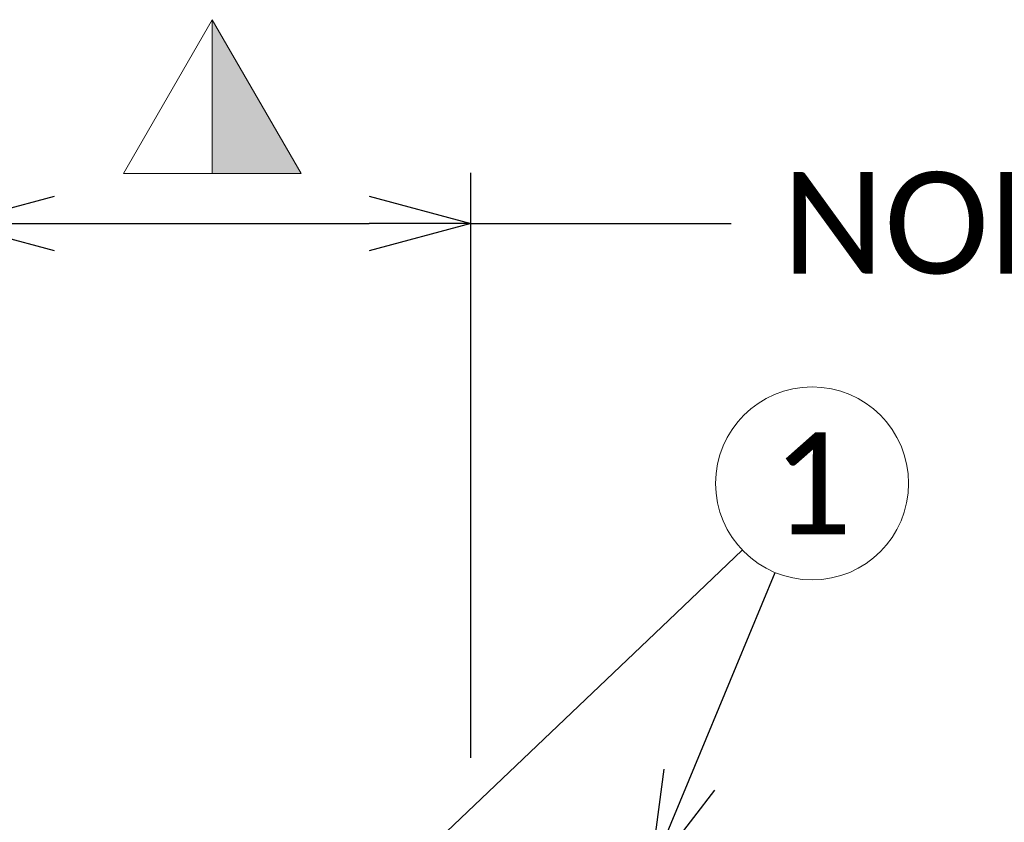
# Model space of a CAD drawing. Header units: metres. Extents: x -138 to 797, y -50 to 519.
# Tile 102 of 256: x -64 to -49, y 77 to 89. Entities that reach past the tile are written whole.
import ezdxf
from ezdxf import colors
from ezdxf.entities.mleader import LeaderData, LeaderLine
from ezdxf.enums import TextEntityAlignment as Align
from ezdxf.math import Vec2, Vec3

# ---------------------------------------------------------------- set-up
doc = ezdxf.new("R2010")
doc.units = ezdxf.units.M
doc.header["$MEASUREMENT"] = 0
for name, color, linetype, lineweight in [('B_ANNO_DIM', 7, 'Continuous', 18), ('B_ANNO_SYMB', 7, 'Continuous', 18), ('B_ANNO_TEXT', 7, 'Continuous', 18)]:
    doc.layers.add(name, color=color, linetype=linetype, lineweight=lineweight)
doc.styles.add('Annotative', font='calibri.ttf', dxfattribs={"height": 0.0625})
doc.styles.get("Standard").update_dxf_attribs({"font": 'calibri.ttf'})
doc.dimstyles.new('Annotative', dxfattribs={"dimscale": 0, "dimtxt": 0.0625, "dimasz": 0.0625, "dimexe": 0.03125, "dimexo": 0.03125, "dimgap": 0.03125, "dimtad": 1, "dimdec": 3, "dimzin": 3, "dimdsep": 46, "dimlunit": 4, "dimtxsty": 'Standard', "dimblk": 'OPEN30', "dimcen": 0.03125, "dimaunit": 1, "dimadec": 0, "dimazin": 3, "dimtfac": 0.75, "dimtdec": 3, "dimtofl": 0, "dimtmove": 0, "dimatfit": 3, "dimldrblk": 'OPEN30', "dimfxl": 1, "dimtfill": 1, "dimfrac": 1, "dimtolj": 1, "dimtzin": 0, "dimarcsym": 0})

# ---------------------------------------------------------------- blocks, each defined once
blk = doc.blocks.new('_Open30')
at = {"color": 0, "linetype": 'ByBlock', "lineweight": -2}
for p, q in [((-1, 0.2679), (0, 0)), ((0, 0), (-1, -0.2679)), ((0, 0), (-1, 0))]:
    blk.add_line(p, q, dxfattribs=at)
blk = doc.blocks.new('*D27')
at = {"layer": 'B_ANNO_DIM', "color": 0, "lineweight": -2, "transparency": 16777216}
for p, q in [((-57.287, 78.206), (-57.287, 86.844)), ((-63.438, 86.094), (-58.787, 86.094))]:
    blk.add_line(p, q, dxfattribs=at)
at = {"layer": 'Defpoints', "color": 0, "transparency": 16777216}
for p in [(-64.938, 86.094), (-57.287, 86.094), (-57.287, 77.456)]:
    blk.add_point(p, dxfattribs=at)
at = {"layer": 'B_ANNO_DIM', "color": 0, "lineweight": -2, "transparency": 16777216, "xscale": 1.5, "yscale": 1.5, "zscale": 1.5, "rotation": 180}
blk.add_blockref('_Open30', (-64.938, 86.094), dxfattribs=at)
at = {"layer": 'B_ANNO_DIM', "color": 0, "lineweight": -2, "transparency": 16777216, "xscale": 1.5, "yscale": 1.5, "zscale": 1.5}
blk.add_blockref('_Open30', (-57.287, 86.094), dxfattribs=at)
blk = doc.blocks.new('_None')
blk = doc.blocks.new('triangle half solid')
at = {"layer": 'B_ANNO_SYMB'}
blk.add_hatch(color=256, dxfattribs=at).paths.add_polyline_path([(0, 1.15), (1.314, -1.12), (0, -1.12)])
at = {"layer": 'B_ANNO_SYMB', "flags": 128}
for points in [[(1.314, -1.12), (-1.314, -1.12), (0, 1.15), (1.314, -1.12)], [(0, 1.15), (1.314, -1.12), (0, -1.12), (0, 1.15)]]:
    blk.add_lwpolyline(points, dxfattribs=at)
blk = doc.blocks.new('*U1778')
blk.add_blockref('triangle half solid', (51.723, 137.601))
at = {"layer": 'B_ANNO_TEXT', "style": 'Annotative'}
for tag, p in [('JO1', (357.189, 85.335)), ('JO2', (357.189, 82.392)), ('JO3', (357.189, 79.392)), ('JO4', (357.189, 76.43)), ('JO5', (357.189, 73.439)), ('JO6', (357.189, 70.335)), ('JO7', (357.189, 67.477)), ('JO8', (357.189, 64.496)), ('JO9', (357.189, 61.535))]:
    blk.add_attdef(tag, text='', height=1.5, dxfattribs=at).set_placement(p, align=Align.CENTER)
blk = doc.blocks.new('INS_JTSS_ATGRSDWK+SS_BASE')
at = {"layer": 'B_ANNO_SYMB'}
blk.add_circle((60.5849, -184.5822), 1.4255, dxfattribs=at)
at = {"style": 'Annotative'}
blk.add_attdef('DIM12', text='', height=1.5, rotation=90, dxfattribs=at).set_placement((9.8635, -92.4421), align=Align.MIDDLE_CENTER)
at = {"layer": 'B_ANNO_DIM', "lineweight": 30}
for tag, p in [('BAR1', (10.7294, -248.1165)), ('BAR3', (129.0984, -257.5272))]:
    blk.add_attdef(tag, text='', height=1.5, dxfattribs=at).set_placement(p, align=Align.TOP_LEFT)
at = {"layer": 'B_ANNO_DIM', "style": 'Annotative'}
for tag, p in [('BAR2', (96.1024, -274.8563)), ('BAR4', (122.9444, -296.1127))]:
    blk.add_attdef(tag, text='', height=1.5, dxfattribs=at).set_placement(p, align=Align.TOP_LEFT)
at = {"layer": 'B_ANNO_TEXT', "insert": (60.5849, -184.5822), "char_height": 1.5, "width": 3.563823, "attachment_point": 5, "style": 'Annotative'}
blk.add_mtext('1', dxfattribs=at)
at = {"layer": 'B_ANNO_TEXT', "style": 'Annotative'}
for tag, p in [('SS', (321.0554, -84.683)), ('BID#', (275.9705, -312.1489))]:
    blk.add_attdef(tag, p, '', height=1.5, dxfattribs=at)
at = {"layer": 'B_ANNO_DIM'}
dim = blk.add_linear_dim(base=(55.5417, -180.7452), p1=(47.8907, -180.7452), p2=(55.5417, -189.3832), text=' ', dimstyle='Annotative', dxfattribs=at)
dim.commit()
dim.dimension.update_dxf_attribs({"geometry": '*D27', "text_midpoint": (51.7162, -180.7452), "dimtype": 128, "insert": (112.8286, -266.8387)})
ml = blk.add_multileader_mtext('Standard', dxfattribs=at)
ml.set_content('NORMAL TO JOINT', color=256)
ml.set_leader_properties()
ml.set_arrow_properties(name='NONE')
ml.build(insert=Vec2(0, 0))
ml.multileader.update_dxf_attribs({"text_right_attachment_type": 3, "dogleg_length": 0.0625, "arrow_head_size": 1.5, "scale": 24})
ctx = ml.context
ctx.base_point, ctx.scale, ctx.char_height, ctx.arrow_head_size, ctx.landing_gap_size, ctx.plane_origin = Vec3(59.3912, -180.7452), 24, 1.5, 1.5, 0.75, Vec3(55.5417, -180.7452)
ctx.right_attachment = 3
notes = []
notes.append((ctx, [(0, (1, 1, 0), (57.8912, -180.7452), (1, 0), 1.5, [(0, [(55.5417, -180.7452), (57.346, -180.7452), (57.6434, -180.7452)], 0, [])])]))
ctx.mtext.insert, ctx.mtext.flow_direction = Vec3(60.1412, -179.9842), 5
ml = blk.add_multileader_mtext('Standard', dxfattribs=at)
ml.set_content('', color=256)
ml.set_leader_properties()
ml.set_arrow_properties(name='OPEN30')
ml.build(insert=Vec2(0, 0))
ml.multileader.update_dxf_attribs({"text_right_attachment_type": 3, "dogleg_length": 0.0625, "arrow_head_size": 1.5, "scale": 24})
ctx = ml.context
ctx.base_point, ctx.scale, ctx.char_height, ctx.arrow_head_size, ctx.landing_gap_size, ctx.plane_origin, ctx.plane_x_axis, ctx.plane_y_axis = Vec3(60.6389, -184.5308), 24, 1.5, 1.5, 0.75, Vec3(55.9494, -188.9998), Vec3(-0.7239194, -0.6898845), Vec3(0.6898845, -0.7239194)
ctx.right_attachment = 3
notes.append((ctx, [(0, (1, 1, 0), (58.4671, -186.6005), (0.7239194, 0.6898845), 1.5, [(0, [(49.6663, -194.972), (58.4671, -186.6005), (58.4671, -186.6005)], 0, [])])]))
ctx.mtext.insert, ctx.mtext.text_direction, ctx.mtext.rotation, ctx.mtext.flow_direction = Vec3(60.6133, -185.5912), Vec3(-0.7239194, -0.6898845), 3.9029222, 5
ml = blk.add_multileader_mtext('Standard', dxfattribs=at)
ml.set_content('', color=256)
ml.set_leader_properties()
ml.set_arrow_properties(name='OPEN30')
ml.build(insert=Vec2(0, 0))
ml.multileader.update_dxf_attribs({"text_right_attachment_type": 3, "dogleg_length": 0.0625, "arrow_head_size": 1.5, "scale": 24})
ctx = ml.context
ctx.base_point, ctx.scale, ctx.char_height, ctx.arrow_head_size, ctx.landing_gap_size, ctx.plane_origin, ctx.plane_x_axis, ctx.plane_y_axis = Vec3(60.6135, -184.5134), 24, 1.5, 1.5, 0.75, Vec3(58.1308, -190.4966), Vec3(-0.3832528, -0.9236435), Vec3(0.9236435, -0.3832528)
ctx.right_attachment = 3
notes.append((ctx, [(0, (1, 1, 0), (59.4637, -187.2843), (0.3832528, 0.9236435), 1.5, [(0, [(58.1949, -190.3421), (59.4637, -187.2843), (59.4637, -187.2843)], 0, [])])]))
ctx.mtext.insert, ctx.mtext.text_direction, ctx.mtext.rotation, ctx.mtext.flow_direction = Vec3(61.0188, -185.4936), Vec3(-0.3832528, -0.9236435), 4.3190735, 5
for ctx, leaders in notes:
    for number, flags, end, landing, length, lines in leaders:
        leader = LeaderData()
        leader.index, (leader.has_last_leader_line, leader.has_dogleg_vector, leader.attachment_direction) = number, flags
        leader.last_leader_point, leader.dogleg_vector, leader.dogleg_length = Vec3(end), Vec3(landing), length
        for number, points, colour, breaks in lines:
            line = LeaderLine()
            line.index, line.vertices, line.color, line.breaks = number, Vec3.list(points), colors.encode_raw_color(colour), breaks
            leader.lines.append(line)
        ctx.leaders.append(leader)

msp = doc.modelspace()

# ---------------------------------------------------------------- block references
msp.add_blockref('INS_JTSS_ATGRSDWK+SS_BASE', (-112.829, 266.839))

# ---------------------------------------------------------------- next in the draw order: block references
msp.add_blockref('*U1778', (-112.829, -49.648))

doc.saveas('drawing.dxf')
